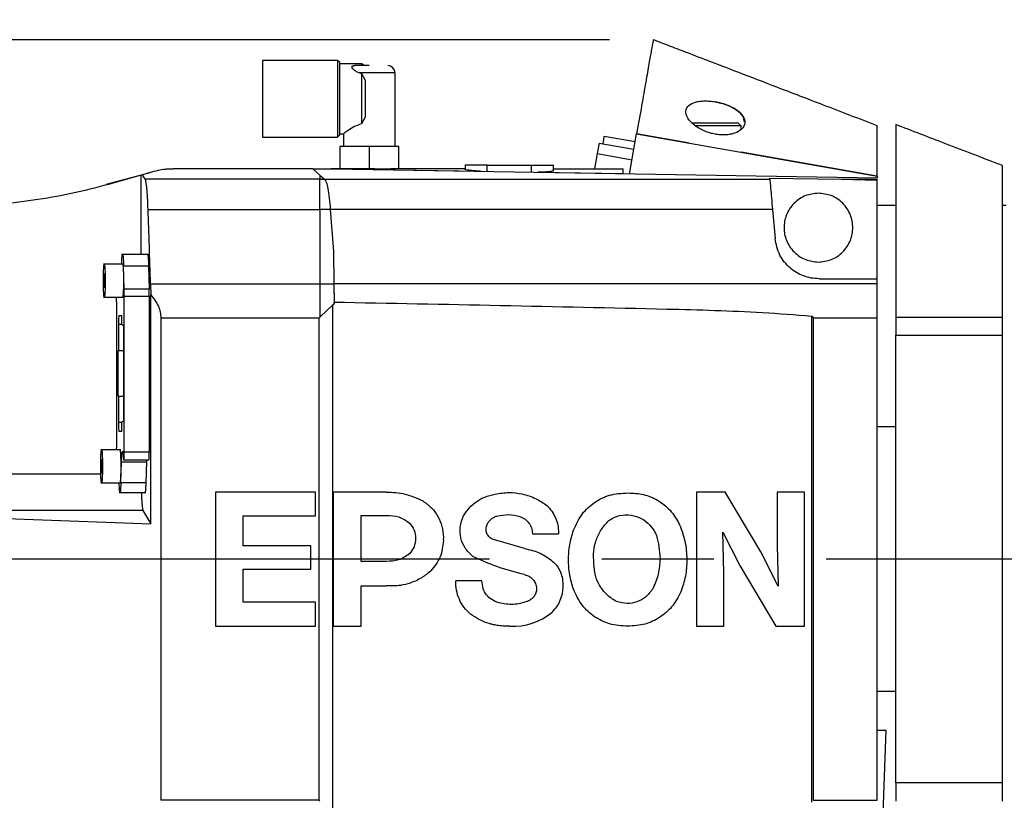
# Model space of a CAD drawing. Extents: x 0 to 841, y 0 to 594.
# Tile 42 of 142: x 229 to 251, y 376 to 394. Entities that reach past the tile are written whole.
import ezdxf

# ---------------------------------------------------------------- set-up
doc = ezdxf.new("R2010")
doc.units = 0
doc.linetypes.add('CENTERX2', pattern=[20.32, 12.7, -2.54, 2.54, -2.54])
doc.layers.get('0').update_dxf_attribs({"linetype": 'CONTINUOUS'})
doc.styles.add('SLDTEXTSTYLE0', font='TXT', dxfattribs={"width": 0.75})
doc.styles.add('SLDTEXTSTYLE2', font='TXT', dxfattribs={"width": 0.7})
doc.styles.add('SLDTEXTSTYLE3', font='TXT', dxfattribs={"width": 0.6875})
doc.dimstyles.new('SLDDIMSTYLE16', dxfattribs={"dimtxt": 3.5, "dimasz": 3.556, "dimexe": 0, "dimexo": 0.0625, "dimgap": 0.875, "dimtad": 1, "dimlfac": 2.5, "dimrnd": 1e-09, "dimzin": 12, "dimtxsty": 'SLDTEXTSTYLE0', "dimblk1": 'NONE', "dimblk2": 'NONE', "dimsah": 1, "dimcen": 0, "dimazin": 3, "dimtol": 1, "dimtp": 0.018, "dimtfac": 1, "dimtdec": 3, "dimtmove": 0, "dimatfit": 3, "dimtolj": 1})
doc.dimstyles.new('SLDDIMSTYLE17', dxfattribs={"dimtxt": 3.5, "dimasz": 3.556, "dimexe": 0, "dimexo": 0.0625, "dimgap": 0.875, "dimtad": 1, "dimlfac": 2.5, "dimrnd": 1e-09, "dimzin": 12, "dimtxsty": 'SLDTEXTSTYLE0', "dimblk1": 'NONE', "dimblk2": 'NONE', "dimsah": 1, "dimcen": 0, "dimazin": 3, "dimtol": 1, "dimtp": 0.012, "dimtfac": 1, "dimtdec": 3, "dimtmove": 0, "dimatfit": 3, "dimtolj": 1})
doc.dimstyles.new('SLDDIMSTYLE18', dxfattribs={"dimtxt": 3.5, "dimasz": 3.556, "dimexe": 0, "dimexo": 0.0625, "dimgap": 0.875, "dimtad": 1, "dimlfac": 2.5, "dimrnd": 1e-09, "dimzin": 12, "dimtxsty": 'SLDTEXTSTYLE0', "dimblk1": 'NONE', "dimblk2": 'NONE', "dimsah": 1, "dimcen": 0, "dimazin": 3, "dimtol": 1, "dimtp": 0.01, "dimtfac": 1, "dimtmove": 0, "dimatfit": 3, "dimtolj": 1})
doc.dimstyles.new('SLDDIMSTYLE2', dxfattribs={"dimtxt": 3.5, "dimasz": 3.556, "dimexe": 0, "dimexo": 0.0625, "dimgap": 0.875, "dimtad": 1, "dimlfac": 6, "dimrnd": 1e-09, "dimzin": 12, "dimtxsty": 'SLDTEXTSTYLE0', "dimsah": 1, "dimcen": 0.09, "dimazin": 3, "dimtfac": 1, "dimtofl": 0, "dimtmove": 0, "dimatfit": 3, "dimtolj": 1, "dimtzin": 12})
doc.dimstyles.new('SLDDIMSTYLE5', dxfattribs={"dimtxt": 3.5, "dimasz": 3.556, "dimexe": 0, "dimexo": 0.0625, "dimgap": 0.875, "dimtad": 1, "dimdec": 1, "dimlfac": 6, "dimrnd": 1e-09, "dimzin": 12, "dimtxsty": 'SLDTEXTSTYLE0', "dimsah": 1, "dimcen": 0.09, "dimazin": 3, "dimtfac": 1, "dimtdec": 1, "dimtmove": 0, "dimatfit": 3, "dimtolj": 1, "dimtzin": 12})
doc.dimstyles.new('SLDDIMSTYLE6', dxfattribs={"dimtxt": 3.5, "dimasz": 3.556, "dimexe": 0, "dimexo": 0.0625, "dimgap": 0.875, "dimtad": 1, "dimdec": 1, "dimlfac": 6, "dimrnd": 1e-09, "dimzin": 12, "dimtxsty": 'SLDTEXTSTYLE0', "dimsah": 1, "dimcen": 0.09, "dimazin": 3, "dimtfac": 1, "dimtofl": 0, "dimtmove": 0, "dimatfit": 3, "dimtolj": 1, "dimtzin": 12})

# ---------------------------------------------------------------- blocks, each defined once
blk = doc.blocks.new('_D_18')
at = {"color": 7, "linetype": 'CONTINUOUS'}
for p, q in [((213.304, 392.508), (213.304, 404.44)), ((321.638, 394.606), (321.638, 404.44)), ((213.304, 403.44), (321.638, 403.44))]:
    blk.add_line(p, q, dxfattribs=at)
for points in [[(213.304, 403.44), (216.86, 403.059), (216.86, 403.821)], [(321.638, 403.44), (318.082, 403.821), (318.082, 403.059)]]:
    blk.add_solid(points, dxfattribs=at)
at = {"color": 7, "linetype": 'CONTINUOUS', "insert": (257.853, 407.951, -0.709), "char_height": 3.5, "attachment_point": 1, "style": 'SLDTEXTSTYLE0'}
blk.add_mtext('650', dxfattribs=at)
blk = doc.blocks.new('_D_21')
at = {"color": 7, "linetype": 'CONTINUOUS'}
for p, q in [((242.231, 393.439), (164.971, 393.439)), ((165.971, 393.439), (165.971, 371.695)), ((247.721, 371.695), (164.971, 371.695))]:
    blk.add_line(p, q, dxfattribs=at)
for points in [[(165.971, 393.439), (165.59, 389.883), (166.352, 389.883)], [(165.971, 371.695), (166.352, 375.251), (165.59, 375.251)]]:
    blk.add_solid(points, dxfattribs=at)
at = {"color": 7, "linetype": 'CONTINUOUS', "insert": (161.459, 377.857, -0.709), "char_height": 3.5, "attachment_point": 1, "rotation": 90, "style": 'SLDTEXTSTYLE0'}
blk.add_mtext('130.5', dxfattribs=at)
blk = doc.blocks.new('_D_22')
at = {"color": 7, "linetype": 'CONTINUOUS'}
for p, q in [((171.971, 393.438), (171.971, 399.788)), ((242.238, 393.438), (170.971, 393.438)), ((171.971, 381.689), (171.971, 393.438)), ((204.531, 381.689), (170.971, 381.689)), ((171.971, 381.689), (171.971, 375.339))]:
    blk.add_line(p, q, dxfattribs=at)
for points in [[(171.971, 393.438), (172.352, 396.994), (171.59, 396.994)], [(171.971, 381.689), (171.59, 378.133), (172.352, 378.133)]]:
    blk.add_solid(points, dxfattribs=at)
at = {"color": 7, "linetype": 'CONTINUOUS', "insert": (167.459, 383.059, -0.709), "char_height": 3.5, "attachment_point": 1, "rotation": 90, "style": 'SLDTEXTSTYLE0'}
blk.add_mtext('70.5', dxfattribs=at)
blk = doc.blocks.new('_D_70')
at = {"color": 7, "linetype": 'CONTINUOUS'}
for centre, start, end in [((568.276, 493.681), 153.4349, 206.5651), ((564.64, 493.681), 333.4349, 26.5651)]:
    blk.add_arc(centre, 10.12, start, end, dxfattribs=at)
at = {"color": 7, "linetype": 'CONTINUOUS', "char_height": 3.5, "attachment_point": 1}
for s, insert, style in [('0.018', (562.054, 498.192, -108.66), 'SLDTEXTSTYLE0'), ('+', (559.225, 498.192, -108.66), 'SLDTEXTSTYLE0'), ('depth 3', (576.072, 493.72, -108.66), 'SLDTEXTSTYLE0'), ('%%c', (539.345, 493.667, -108.66), 'SLDTEXTSTYLE0'), ('12 H7', (544.623, 493.72, -108.66), 'SLDTEXTSTYLE2'), ('0', (562.054, 493.667, -108.66), 'SLDTEXTSTYLE0')]:
    blk.add_mtext(s, dxfattribs=dict(at, insert=insert, style=style))
blk = doc.blocks.new('_NONE')
blk = doc.blocks.new('_D_71')
at = {"color": 7, "linetype": 'CONTINUOUS'}
for centre, start, end in [((561.062, 536.749), 153.4349, 206.5651), ((557.426, 536.749), 333.4349, 26.5651)]:
    blk.add_arc(centre, 10.12, start, end, dxfattribs=at)
at = {"color": 7, "linetype": 'CONTINUOUS', "char_height": 3.5, "attachment_point": 1}
for s, insert, style in [('0.012', (554.839, 541.26, -108.66), 'SLDTEXTSTYLE0'), ('+', (552.01, 541.26, -108.66), 'SLDTEXTSTYLE0'), ('depth 4', (568.858, 536.788, -108.66), 'SLDTEXTSTYLE0'), ('%%c', (534.716, 536.735, -108.66), 'SLDTEXTSTYLE0'), ('4 H7', (539.995, 536.788, -108.66), 'SLDTEXTSTYLE3'), ('0', (554.839, 536.735, -108.66), 'SLDTEXTSTYLE0')]:
    blk.add_mtext(s, dxfattribs=dict(at, insert=insert, style=style))
blk = doc.blocks.new('_D_72')
at = {"color": 7, "linetype": 'CONTINUOUS'}
for centre, start, end in [((561.427, 563.816), 153.4349, 206.5651), ((555.205, 563.816), 333.4349, 26.5651)]:
    blk.add_arc(centre, 10.12, start, end, dxfattribs=at)
at = {"color": 7, "linetype": 'CONTINUOUS', "char_height": 3.5, "attachment_point": 1}
for s, insert, style in [('0.01', (555.205, 568.328, -108.66), 'SLDTEXTSTYLE0'), ('+', (552.375, 568.328, -108.66), 'SLDTEXTSTYLE0'), ('%%c', (535.081, 563.802, -108.66), 'SLDTEXTSTYLE0'), ('depth 5', (566.637, 563.855, -108.66), 'SLDTEXTSTYLE0'), ('2x', (530.254, 563.855, -108.66), 'SLDTEXTSTYLE0'), ('3 H7', (540.36, 563.855, -108.66), 'SLDTEXTSTYLE3'), ('0', (555.205, 563.802, -108.66), 'SLDTEXTSTYLE0')]:
    blk.add_mtext(s, dxfattribs=dict(at, insert=insert, style=style))

msp = doc.modelspace()

# ---------------------------------------------------------------- linework, layer by layer
at = {"color": 7, "linetype": 'CONTINUOUS'}
for p, q in [((236.0877, 392.9726), (234.3871, 392.9726)), ((236.1383, 392.9221), (236.0877, 392.9726)), ((236.0877, 392.9726), (236.0877, 392.106)), ((236.6377, 392.8976), (236.1372, 392.8976)), ((236.6802, 392.8551), (236.6377, 392.8976)), ((236.6377, 392.856), (236.6377, 392.8976)), ((236.6377, 392.6665), (236.5724, 392.6893)), ((236.6377, 391.5454), (236.6377, 392.6665)), ((236.7211, 392.5163), (236.6377, 392.6665)), ((237.3877, 391.0226), (237.3877, 392.6893)), ((236.0877, 392.106), (236.0877, 391.2393)), ((244.6343, 392.035), (244.6377, 392.0344)), ((236.6377, 391.5454), (236.7211, 391.6956)), ((244.6377, 391.4893), (244.1869, 391.4893)), ((245.2211, 391.4893), (244.6377, 391.4893)), ((245.2211, 391.4893), (245.1538, 391.5565)), ((245.2211, 391.4126), (245.2211, 391.4893)), ((234.3871, 391.2393), (236.0877, 391.2393)), ((236.0877, 391.2393), (236.1383, 391.2898)), ((236.1372, 391.3143), (236.2211, 391.3143)), ((236.2211, 391.3143), (236.2211, 391.0226)), ((242.8241, 391.1301), (242.1183, 391.2545)), ((242.6955, 390.4007), (242.856, 391.3113)), ((242.856, 391.3113), (248.3044, 390.3506)), ((244.0544, 391.1), (242.856, 391.3113)), ((236.1377, 391.0226), (236.1377, 390.5226)), ((236.8044, 391.0226), (236.1377, 391.0226)), ((236.8044, 391.0226), (236.8044, 390.518)), ((237.4711, 391.0226), (236.8044, 391.0226)), ((237.4711, 390.5222), (237.4711, 391.0226)), ((242.0066, 391.1011), (241.9649, 390.8642)), ((242.0066, 391.1011), (242.7945, 390.9621)), ((241.9649, 390.8642), (241.9046, 390.5226)), ((241.9649, 390.8642), (242.7527, 390.7252)), ((248.3044, 390.3506), (245.2211, 390.8943)), ((235.522, 390.5226), (232.3623, 390.5226)), ((235.522, 390.5226), (235.682, 390.3798)), ((248.3044, 390.3054), (235.522, 390.5226)), ((235.522, 390.5226), (235.9428, 390.5226)), ((235.9428, 390.5226), (239.3212, 390.4652)), ((236.567, 390.5226), (235.9428, 390.5226)), ((236.6794, 390.5201), (236.567, 390.5226)), ((238.9871, 390.5226), (237.487, 390.5226)), ((238.9711, 390.6065), (238.9711, 390.5121)), ((239.4711, 390.606), (240.4711, 390.606)), ((240.9711, 390.4782), (240.9711, 390.6065)), ((240.9711, 390.5226), (242.5544, 390.5226)), ((242.5544, 390.4103), (242.5544, 390.5226)), ((230.8549, 390.1718), (231.8419, 390.4393)), ((231.6724, 390.3846), (231.6377, 390.3736)), ((231.6377, 388.581), (231.6377, 390.3736)), ((231.8419, 390.4393), (231.6724, 390.3846)), ((231.733, 390.2834), (231.6724, 390.3846)), ((235.682, 390.3798), (235.682, 390.2834)), ((235.682, 390.3798), (235.7933, 390.2834)), ((236.9294, 390.5159), (236.6794, 390.5201)), ((239.3212, 390.4652), (239.3212, 390.4581)), ((240.621, 390.436), (240.621, 390.4431)), ((240.621, 390.4431), (242.5544, 390.4103)), ((242.5544, 390.4103), (242.5544, 390.4031)), ((245.8691, 390.311), (247.4951, 390.2834)), ((245.8715, 390.2834), (245.8691, 390.311)), ((248.3044, 390.3506), (248.3044, 390.3126)), ((235.682, 390.2834), (231.733, 390.2834)), ((235.682, 389.5997), (235.682, 390.2834)), ((235.682, 390.2834), (235.7933, 390.2834)), ((235.7933, 390.2834), (245.8715, 390.2834)), ((247.4951, 390.2834), (248.3044, 390.2834)), ((247.4951, 390.2834), (248.3044, 390.2621)), ((248.3044, 390.2621), (248.3044, 390.2834)), ((248.3044, 388.0324), (248.3044, 390.2621)), ((248.7213, 389.6893), (248.3044, 389.6893)), ((251.2216, 389.6893), (251.1372, 389.6893)), ((231.7961, 389.5997), (235.682, 389.5997)), ((235.9215, 389.5997), (235.682, 389.5997)), ((235.9215, 389.5997), (235.9904, 388.6524)), ((245.9313, 389.5997), (235.9215, 389.5997)), ((245.9313, 389.5997), (245.9886, 388.9452)), ((231.8072, 388.581), (231.1976, 388.581)), ((235.9904, 388.6524), (236.0014, 387.9148)), ((235.9904, 388.6524), (236.0016, 387.9148)), ((231.2389, 388.3643), (230.7847, 388.3643)), ((231.1978, 388.3666), (231.1977, 388.3643)), ((231.2561, 387.7961), (231.2411, 388.3275)), ((231.2411, 388.3275), (231.8069, 388.3275)), ((231.8069, 388.3275), (231.822, 387.7961)), ((230.8047, 388.1529), (230.7973, 388.0711)), ((230.7973, 387.9075), (230.7973, 388.0711)), ((230.8121, 388.0711), (230.7973, 388.0711)), ((230.8121, 388.0711), (230.8047, 388.1529)), ((230.8121, 387.9075), (230.8121, 388.0711)), ((230.7973, 387.9075), (230.8047, 387.8257)), ((230.7973, 387.9075), (230.8121, 387.9075)), ((230.8047, 387.8257), (230.8121, 387.9075)), ((231.8506, 387.9148), (231.856, 387.6712)), ((231.8506, 387.9148), (235.682, 387.9148)), ((235.682, 387.9148), (235.682, 387.1641)), ((235.682, 387.9148), (236.0014, 387.9148)), ((236.0014, 387.9148), (236.0056, 387.4656)), ((236.0016, 387.9148), (236.0056, 387.5046)), ((248.3044, 387.9148), (236.0016, 387.9148)), ((246.9848, 388.0324), (248.3044, 388.0324)), ((248.3044, 387.9148), (248.3044, 388.0324)), ((231.822, 387.7961), (231.2561, 387.7961)), ((231.2582, 384.106), (231.2582, 387.6376)), ((231.2582, 387.6376), (231.8241, 387.6376)), ((231.8241, 387.6376), (231.8241, 384.106)), ((231.856, 382.491), (231.856, 387.6712)), ((230.7847, 387.6143), (231.2389, 387.6143)), ((231.0794, 387.5076), (231.0805, 387.6143)), ((231.0794, 387.5076), (231.0794, 384.206)), ((235.9821, 387.4445), (235.682, 387.1641)), ((235.9821, 387.4445), (236.0056, 387.4656)), ((235.9821, 375.9341), (235.9821, 387.4445)), ((236.0056, 387.4656), (236.0056, 387.5046)), ((231.1447, 387.2035), (231.2042, 387.2035)), ((231.2042, 386.9868), (231.2042, 387.2035)), ((246.8135, 387.1891), (246.8135, 376.1895)), ((231.1338, 386.406), (231.1338, 386.9943)), ((231.2042, 386.9868), (231.2427, 386.9868)), ((231.2427, 386.9868), (231.2427, 384.7918)), ((232.0854, 387.1462), (235.664, 387.1462)), ((232.0854, 387.1462), (232.0854, 376.2324)), ((235.664, 387.1462), (235.682, 387.1641)), ((235.664, 387.1462), (235.664, 376.2324)), ((246.8504, 387.1462), (248.3044, 387.1462)), ((246.8504, 387.1462), (246.8504, 376.2324)), ((248.3044, 376.2324), (248.3044, 387.1462)), ((248.7211, 387.1664), (251.1377, 387.1664)), ((248.7211, 386.7535), (251.1377, 386.7535)), ((248.7211, 381.6893), (248.7211, 386.7535)), ((251.1377, 381.6893), (251.1377, 386.7535)), ((231.1169, 386.406), (231.1338, 386.406)), ((231.1169, 385.3726), (231.1169, 386.406)), ((231.1338, 386.406), (231.2427, 386.406)), ((231.1338, 385.3726), (231.1169, 385.3726)), ((231.1338, 384.7843), (231.1338, 385.3726)), ((231.1338, 385.3726), (231.2427, 385.3726)), ((231.2042, 384.5751), (231.2042, 384.7918)), ((231.2427, 384.7918), (231.2042, 384.7918)), ((231.2042, 384.5751), (231.1447, 384.5751)), ((248.3044, 384.6881), (248.7211, 384.6881)), ((231.1778, 384.1643), (230.7236, 384.1643)), ((231.0797, 384.1643), (231.0794, 384.206)), ((231.8241, 384.106), (231.2582, 384.106)), ((230.7437, 383.9529), (230.7362, 383.8711)), ((230.7362, 383.7075), (230.7362, 383.8711)), ((230.7511, 383.8711), (230.7362, 383.8711)), ((230.7511, 383.8711), (230.7437, 383.9529)), ((230.7511, 383.7075), (230.7511, 383.8711)), ((231.1788, 383.4127), (231.1956, 383.8937)), ((231.1956, 383.8937), (231.7615, 383.8937)), ((231.2402, 383.9393), (231.2495, 383.9393)), ((231.2495, 383.9393), (231.8154, 383.9393)), ((231.7615, 383.8937), (231.7447, 383.4127)), ((231.7635, 383.9393), (231.7615, 383.8937)), ((230.7362, 383.7075), (230.7437, 383.6257)), ((230.7362, 383.7075), (230.7511, 383.7075)), ((230.7437, 383.6257), (230.7511, 383.7075)), ((230.7236, 383.4143), (231.1778, 383.4143)), ((231.1319, 383.4143), (231.1447, 383.2667)), ((231.7447, 383.4127), (231.1788, 383.4127)), ((231.1443, 383.1976), (231.7451, 383.1976)), ((231.1537, 383.2038), (231.1447, 383.2667)), ((233.3211, 383.2056), (233.3211, 380.1726)), ((235.5877, 383.2056), (233.3211, 383.2056)), ((235.5877, 382.6651), (235.5877, 383.2056)), ((235.9877, 383.2056), (235.9877, 380.1726)), ((237.1894, 383.2056), (235.9877, 383.2056)), ((244.855, 383.2056), (244.212, 383.2056)), ((244.212, 383.2056), (244.212, 380.1726)), ((244.8534, 383.2157), (244.855, 383.2056)), ((245.6642, 381.8566), (244.8534, 383.2157)), ((246.0367, 383.2056), (246.0367, 382.008)), ((246.6544, 383.2056), (246.0367, 383.2056)), ((246.6544, 380.1726), (246.6544, 383.2056)), ((231.6775, 382.7894), (223.218, 382.7894)), ((231.6775, 382.7894), (231.856, 382.491)), ((226.8689, 382.6751), (231.856, 382.491)), ((233.9517, 381.9925), (233.9517, 382.6651)), ((233.9517, 382.6651), (235.5877, 382.6651)), ((236.6214, 382.6796), (237.1927, 382.6796)), ((236.6214, 381.6372), (236.6214, 382.6796)), ((241.0883, 382.2877), (241.0878, 382.2602)), ((244.8063, 382.2994), (245.1977, 381.5306)), ((244.8297, 381.3703), (244.8063, 382.2994)), ((238.4806, 382.182), (238.4799, 382.1442)), ((238.4799, 382.1442), (238.4804, 382.1114)), ((240.3179, 381.9275), (239.6137, 382.1329)), ((240.4956, 382.2652), (240.4955, 382.2602)), ((240.4955, 382.2602), (241.0878, 382.2602)), ((235.4775, 381.9925), (233.9517, 381.9925)), ((235.4775, 381.4652), (235.4775, 381.9925)), ((243.3492, 382.0342), (243.3851, 381.705)), ((246.0601, 381.0789), (245.6642, 381.8566)), ((246.0367, 382.008), (246.0601, 381.0789)), ((237.1927, 381.6372), (236.6214, 381.6372)), ((251.1377, 381.6893), (248.7211, 381.6893)), ((248.7211, 376.6251), (248.7211, 381.6893)), ((251.1377, 376.6251), (251.1377, 381.6893)), ((233.9517, 381.4652), (235.4775, 381.4652)), ((233.9517, 380.7132), (233.9517, 381.4652)), ((245.1977, 381.5306), (246.007, 380.1726)), ((239.3548, 381.1963), (238.7625, 381.1963)), ((244.8297, 380.1726), (244.8297, 381.3703)), ((236.6181, 381.0826), (237.1894, 381.0826)), ((236.6181, 380.1726), (236.6181, 381.0826)), ((241.185, 381.122), (241.1846, 381.0991)), ((241.1846, 381.0991), (241.1849, 381.0774)), ((235.5877, 380.7132), (233.9517, 380.7132)), ((235.5877, 380.1726), (235.5877, 380.7132)), ((233.3211, 380.1726), (235.5877, 380.1726)), ((235.9877, 380.1726), (236.6181, 380.1726)), ((244.212, 380.1726), (244.8297, 380.1726)), ((246.007, 380.1726), (246.6544, 380.1726)), ((248.7211, 378.6905), (248.3044, 378.6905)), ((248.3044, 377.8163), (248.5025, 377.8163)), ((248.3658, 373.9021), (248.5025, 377.8163)), ((251.1377, 376.6251), (248.7211, 376.6251)), ((235.664, 376.2324), (232.0854, 376.2324)), ((235.682, 376.2145), (235.664, 376.2324)), ((246.8504, 376.2324), (248.3044, 376.2324))]:
    msp.add_line(p, q, dxfattribs=at)
at = {"color": 8, "linetype": 'CONTINUOUS'}
for p, q in [((237.3877, 392.6893), (236.5724, 392.6893)), ((239.4711, 390.4555), (239.4711, 390.606)), ((240.4711, 390.606), (240.4711, 390.4385)), ((231.2042, 386.9943), (231.1338, 386.9943)), ((231.1338, 384.7843), (231.2042, 384.7843)), ((220.1398, 383.6196), (230.7264, 383.6196))]:
    msp.add_line(p, q, dxfattribs=at)
at = {"color": 7, "linetype": 'CENTERX2'}
msp.add_line((341.1244, 381.6893), (198.9381, 381.6893), dxfattribs=at)
at = {"color": 7, "linetype": 'CONTINUOUS'}
for centre, radius, start, end in [((237.2211, 392.6893), 0.1667, 0, 90), ((240.0651, 381.5301), 1.3597, 266.73783, 309.66062)]:
    msp.add_arc(centre, radius, start, end, dxfattribs=at)
for points, knots in [([(243.2313, 393.4395), (243.2292, 393.4278), (243.2251, 393.4043), (243.1917, 393.2149), (243.1389, 392.9153), (243.0647, 392.495), (242.9722, 391.9701), (242.8948, 391.5309), (242.856, 391.3113)], [0, 0, 0, 0, 0.1666668, 0.3333333, 0.5, 0.6666666, 0.8333339, 1, 1, 1, 1]), ([(248.3044, 391.4935), (247.8948, 391.6507), (247.1204, 391.948), (246.0719, 392.3505), (245.1924, 392.6881), (244.4822, 392.9607), (243.9288, 393.1731), (243.5359, 393.3239), (243.2852, 393.4202), (243.2534, 393.4324), (243.238, 393.4383)], [0, 0, 0, 0, 0.1878043, 0.3550098, 0.4995432, 0.6265192, 0.7361764, 0.8327524, 0.918993, 1, 1, 1, 1]), ([(234.3877, 392.9726), (234.3877, 392.9596), (234.3877, 392.9336), (234.3877, 392.7331), (234.3877, 392.4467), (234.3877, 392.2195), (234.3877, 392.106)], [0, 0, 0, 0, 0.2499971, 0.4999972, 0.7500007, 1, 1, 1, 1]), ([(236.1377, 392.106), (236.1377, 392.213), (236.1377, 392.427), (236.1377, 392.6969), (236.1377, 392.8858), (236.1377, 392.9104), (236.1377, 392.9226)], [0, 0, 0, 0, 0.25000007, 0.49999627, 0.75000098, 1, 1, 1, 1]), ([(236.5724, 392.6893), (236.5464, 392.7012), (236.4968, 392.7238), (236.4453, 392.7648), (236.417, 392.8001), (236.4099, 392.8254), (236.4153, 392.8397), (236.424, 392.8468), (236.4319, 392.8505), (236.441, 392.8531), (236.4543, 392.8555), (236.4658, 392.8558), (236.4737, 392.856)], [0, 0, 0, 0, 0.2228793, 0.4239543, 0.6005361, 0.7414489, 0.8251877, 0.8608205, 0.893903, 0.9194214, 0.944853, 1, 1, 1, 1]), ([(236.8044, 392.856), (236.7725, 392.856), (236.7088, 392.856), (236.6182, 392.856), (236.5365, 392.856), (236.4944, 392.856), (236.4737, 392.856)], [0, 0, 0, 0, 0.25006215, 0.50003154, 0.75333624, 1, 1, 1, 1]), ([(236.7211, 392.106), (236.7211, 392.1795), (236.7211, 392.3264), (236.7211, 392.453), (236.7211, 392.5163)], [0, 0, 0, 0, 0.500009, 1, 1, 1, 1]), ([(234.3877, 392.106), (234.3877, 391.9924), (234.3877, 391.7653), (234.3877, 391.4788), (234.3877, 391.2784), (234.3877, 391.2523), (234.3877, 391.2393)], [0, 0, 0, 0, 0.2500023, 0.4999967, 0.7499998, 1, 1, 1, 1]), ([(236.1377, 391.2893), (236.1377, 391.3016), (236.1377, 391.3261), (236.1377, 391.515), (236.1377, 391.7849), (236.1377, 391.9989), (236.1377, 392.106)], [0, 0, 0, 0, 0.2500012, 0.4999994, 0.7499978, 1, 1, 1, 1]), ([(236.7211, 391.6956), (236.7211, 391.7589), (236.7211, 391.8855), (236.7211, 392.0325), (236.7211, 392.106)], [0, 0, 0, 0, 0.5000135, 1, 1, 1, 1]), ([(244.6377, 391.302), (244.5966, 391.3107), (244.513, 391.3283), (244.3458, 391.3892), (244.1523, 391.5016), (243.9996, 391.6669), (243.9525, 391.8299), (244.0168, 391.9582), (244.1489, 392.0247), (244.2826, 392.0506), (244.393, 392.0574), (244.512, 392.0534), (244.5934, 392.0412), (244.6343, 392.035)], [0, 0, 0, 0, 0.0559252, 0.1135086, 0.2439896, 0.3898554, 0.5345384, 0.6652763, 0.7812617, 0.8360737, 0.8904745, 0.9449764, 1, 1, 1, 1]), ([(245.2973, 391.5778), (245.2915, 391.6233), (245.2792, 391.7199), (245.1265, 391.8576), (244.9033, 391.9732), (244.7233, 392.0147), (244.6377, 392.0344)], [0, 0, 0, 0, 0.2442889, 0.5184497, 0.7709269, 1, 1, 1, 1]), ([(244.6377, 392.0344), (244.6805, 392.0258), (244.7668, 392.0083), (244.9361, 391.9537), (245.129, 391.858), (245.2797, 391.7129), (245.3229, 391.5571), (245.2533, 391.4182), (245.1157, 391.3349), (244.9788, 391.2981), (244.87, 391.2853), (244.7546, 391.2851), (244.6768, 391.2964), (244.6377, 391.302)], [0, 0, 0, 0, 0.0581718, 0.1174604, 0.2458323, 0.3851757, 0.528951, 0.6655752, 0.7867841, 0.8414763, 0.8950904, 0.9473671, 1, 1, 1, 1]), ([(236.6377, 391.5454), (236.5786, 391.5224), (236.4552, 391.4745), (236.3243, 391.3877), (236.2367, 391.3261), (236.2261, 391.3181), (236.2211, 391.3143)], [0, 0, 0, 0, 0.2574965, 0.5370127, 0.7816225, 1, 1, 1, 1]), ([(244.6377, 391.556), (244.57, 391.556), (244.4346, 391.556), (244.2638, 391.556), (244.1444, 391.556), (244.1288, 391.556), (244.1211, 391.556)], [0, 0, 0, 0, 0.2500083, 0.5000057, 0.7500022, 1, 1, 1, 1]), ([(245.1544, 391.556), (245.1466, 391.556), (245.1311, 391.556), (245.0116, 391.556), (244.8408, 391.556), (244.7054, 391.556), (244.6377, 391.556)], [0, 0, 0, 0, 0.2500009, 0.5000003, 0.7500008, 1, 1, 1, 1]), ([(248.3044, 390.3506), (248.3044, 390.5671), (248.3044, 390.996), (248.3044, 391.3287), (248.3044, 391.4935)], [0, 0, 0, 0, 0.5046823, 1, 1, 1, 1]), ([(251.1377, 390.5937), (250.7046, 390.76), (249.8767, 391.0778), (249.0942, 391.3781), (248.7211, 391.5214)], [0, 0, 0, 0, 0.5232329, 1, 1, 1, 1]), ([(248.7211, 391.5214), (248.7211, 391.2504), (248.7211, 390.7086), (248.7211, 389.6702), (248.7211, 388.4995), (248.7211, 387.6107), (248.7211, 387.1664)], [0, 0, 0, 0, 0.2499988, 0.4999993, 0.7499991, 1, 1, 1, 1]), ([(242.1183, 391.2545), (242.1181, 391.2534), (242.1177, 391.2511), (242.1145, 391.2331), (242.1096, 391.2053), (242.103, 391.1677), (242.0959, 391.1276), (242.0908, 391.0986), (242.0887, 391.0866)], [0, 0, 0, 0, 0.1751619, 0.3503172, 0.5254889, 0.7006595, 0.8757991, 1, 1, 1, 1]), ([(231.8419, 390.4393), (231.8972, 390.4561), (231.9832, 390.4821), (232.1383, 390.51), (232.2582, 390.5198), (232.3189, 390.5223), (232.3482, 390.5225), (232.3623, 390.5226)], [0, 0, 0, 0, 0.5317514, 0.8253237, 0.9226361, 0.962776, 1, 1, 1, 1]), ([(237.487, 390.5226), (237.4019, 390.5194), (237.2316, 390.5129), (237.0301, 390.5149), (236.9294, 390.5159)], [0, 0, 0, 0, 0.5000141, 1, 1, 1, 1]), ([(239.4711, 390.606), (239.4055, 390.606), (239.2745, 390.606), (239.1092, 390.606), (238.9936, 390.606), (238.9786, 390.606), (238.9711, 390.606)], [0, 0, 0, 0, 0.2499989, 0.5000016, 0.7499977, 1, 1, 1, 1]), ([(240.4711, 390.606), (240.5366, 390.606), (240.6676, 390.606), (240.8329, 390.606), (240.9485, 390.606), (240.9635, 390.606), (240.9711, 390.606)], [0, 0, 0, 0, 0.2499977, 0.4999993, 0.7500014, 1, 1, 1, 1]), ([(251.1377, 387.1664), (251.1377, 387.4925), (251.1377, 388.1448), (251.1377, 389.0406), (251.1377, 389.8717), (251.1377, 390.353), (251.1377, 390.5937)], [0, 0, 0, 0, 0.25, 0.5000012, 0.75, 1, 1, 1, 1]), ([(231.6377, 390.3736), (231.0773, 390.2135), (229.9565, 389.8931), (228.7995, 389.7519), (228.221, 389.6813)], [0, 0, 0, 0, 0.5, 1, 1, 1, 1]), ([(239.3212, 390.4652), (239.2671, 390.4681), (239.1823, 390.4727), (239.0902, 390.4818), (239.0174, 390.492), (238.9749, 390.5026), (238.9734, 390.5099), (238.9729, 390.5121)], [0, 0, 0, 0, 0.2762751, 0.4326308, 0.6004632, 0.8780393, 1, 1, 1, 1]), ([(240.9687, 390.4782), (240.9694, 390.4774), (240.9738, 390.4728), (240.9518, 390.4656), (240.894, 390.4553), (240.7868, 390.4464), (240.6751, 390.4442), (240.621, 390.4431)], [0, 0, 0, 0, 0.04092087, 0.24880368, 0.42719757, 0.72260346, 1, 1, 1, 1]), ([(231.7961, 389.5997), (231.7921, 389.694), (231.7841, 389.8784), (231.7687, 390.082), (231.7517, 390.2295), (231.7393, 390.2651), (231.733, 390.2834)], [0, 0, 0, 0, 0.2557647, 0.4999814, 0.7442115, 1, 1, 1, 1]), ([(235.7933, 390.2834), (235.8066, 390.2638), (235.8313, 390.2274), (235.8661, 390.0759), (235.897, 389.8744), (235.9135, 389.6898), (235.9215, 389.5997)], [0, 0, 0, 0, 0.2695238, 0.5007603, 0.7563872, 1, 1, 1, 1]), ([(245.8715, 390.2834), (245.8731, 390.2649), (245.8763, 390.2293), (245.8893, 390.0802), (245.9071, 389.8766), (245.9234, 389.6909), (245.9313, 389.5997)], [0, 0, 0, 0, 0.2608237, 0.5003293, 0.7546072, 1, 1, 1, 1]), ([(246.9711, 389.9678), (246.8731, 389.9574), (246.7225, 389.9414), (246.5412, 389.8443), (246.4167, 389.7438), (246.3155, 389.6191), (246.2215, 389.4379), (246.1738, 389.1893), (246.2215, 388.9407), (246.3155, 388.7595), (246.4167, 388.6348), (246.5412, 388.5343), (246.7225, 388.4372), (246.8731, 388.4212), (246.9711, 388.4108)], [0, 0, 0, 0, 0.119731, 0.1841831, 0.2500059, 0.3158235, 0.3802756, 0.4999986, 0.6197296, 0.6841816, 0.7499993, 0.8158169, 0.880269, 1, 1, 1, 1]), ([(246.9711, 388.4108), (247.069, 388.4212), (247.2196, 388.4372), (247.4009, 388.5343), (247.5255, 388.6348), (247.6266, 388.7595), (247.7206, 388.9407), (247.7683, 389.1893), (247.7206, 389.4379), (247.6266, 389.6191), (247.5254, 389.7438), (247.4009, 389.8443), (247.2196, 389.9414), (247.069, 389.9574), (246.9711, 389.9678)], [0, 0, 0, 0, 0.1197278, 0.1841803, 0.2499984, 0.315819, 0.3802696, 0.5000014, 0.6197252, 0.6841758, 0.7499965, 0.8158197, 0.8802722, 1, 1, 1, 1]), ([(231.8506, 387.9148), (231.8423, 388.2051), (231.8258, 388.7859), (231.806, 389.3284), (231.7961, 389.5997)], [0, 0, 0, 0, 0.4999761, 1, 1, 1, 1]), ([(235.682, 389.5997), (235.682, 389.3284), (235.682, 388.7858), (235.682, 388.2051), (235.682, 387.9148)], [0, 0, 0, 0, 0.5000004, 1, 1, 1, 1]), ([(246.9848, 388.0324), (246.9246, 388.0355), (246.8059, 388.0417), (246.6316, 388.0914), (246.4697, 388.169), (246.3228, 388.2755), (246.1962, 388.4088), (246.0497, 388.6294), (246.0136, 388.816), (245.9886, 388.9452)], [0, 0, 0, 0, 0.1170681, 0.2310307, 0.345237, 0.4609748, 0.5822383, 0.7106515, 1, 1, 1, 1]), ([(231.1978, 388.3666), (231.1991, 388.3991), (231.2018, 388.4643), (231.2073, 388.5353), (231.2115, 388.5587), (231.2135, 388.5704)], [0, 0, 0, 0, 0.3333337, 0.66668, 1, 1, 1, 1]), ([(231.2188, 388.5786), (231.2192, 388.5793), (231.2218, 388.5842), (231.2265, 388.5621), (231.2324, 388.5116), (231.2375, 388.4322), (231.2399, 388.3624), (231.2411, 388.3275)], [0, 0, 0, 0, 0.0438421, 0.2828842, 0.5219339, 0.7609707, 1, 1, 1, 1]), ([(231.7847, 388.5786), (231.7851, 388.5793), (231.7877, 388.5842), (231.7924, 388.5621), (231.7983, 388.5116), (231.8034, 388.4322), (231.8058, 388.3624), (231.8069, 388.3275)], [0, 0, 0, 0, 0.0438431, 0.2828842, 0.5219347, 0.7609708, 1, 1, 1, 1]), ([(230.7851, 387.9893), (230.7854, 388.0384), (230.786, 388.1365), (230.7905, 388.2614), (230.797, 388.3448), (230.8047, 388.3741), (230.8124, 388.3448), (230.8189, 388.2614), (230.8235, 388.1365), (230.824, 388.0384), (230.8243, 387.9893)], [0, 0, 0, 0, 0.125003, 0.2500001, 0.3749979, 0.5000001, 0.6250022, 0.7499992, 0.8749971, 1, 1, 1, 1]), ([(231.2188, 388.3643), (231.2214, 388.3587), (231.2265, 388.3474), (231.233, 388.2607), (231.2376, 388.1367), (231.2381, 388.0384), (231.2384, 387.9893)], [0, 0, 0, 0, 0.2500045, 0.4999985, 0.7499939, 1, 1, 1, 1]), ([(230.8243, 387.9893), (230.824, 387.9402), (230.8235, 387.8421), (230.8189, 387.7172), (230.8124, 387.6338), (230.8047, 387.6045), (230.797, 387.6338), (230.7905, 387.7172), (230.786, 387.8421), (230.7854, 387.9402), (230.7851, 387.9893)], [0, 0, 0, 0, 0.1250005, 0.2499961, 0.3750001, 0.4999999, 0.6249997, 0.7500046, 0.8749993, 1, 1, 1, 1]), ([(231.2384, 387.9893), (231.2381, 387.9402), (231.2376, 387.8419), (231.233, 387.7179), (231.2265, 387.6312), (231.2214, 387.6199), (231.2188, 387.6143)], [0, 0, 0, 0, 0.2500014, 0.4999921, 0.7500003, 1, 1, 1, 1]), ([(248.3044, 387.1462), (248.3044, 387.2787), (248.3045, 387.5466), (248.3044, 387.7912), (248.3044, 387.9148)], [0, 0, 0, 0, 0.4946043, 1, 1, 1, 1]), ([(231.2582, 387.6376), (231.2581, 387.6653), (231.2579, 387.7206), (231.2567, 387.771), (231.2561, 387.7961)], [0, 0, 0, 0, 0.5000385, 1, 1, 1, 1]), ([(231.8241, 387.6376), (231.824, 387.6653), (231.8238, 387.7206), (231.8226, 387.771), (231.822, 387.7961)], [0, 0, 0, 0, 0.5000392, 1, 1, 1, 1]), ([(231.856, 387.6712), (231.9203, 387.5889), (232.0129, 387.4704), (232.0765, 387.2819), (232.0825, 387.1907), (232.0854, 387.1462)], [0, 0, 0, 0, 0.5380264, 0.7745758, 1, 1, 1, 1]), ([(236.0056, 387.5046), (238.5161, 387.4562), (241.7502, 387.394), (245.3547, 387.3022), (246.445, 387.2177), (246.8135, 387.1891)], [0, 0, 0, 0, 0.6966813, 0.8974787, 1, 1, 1, 1]), ([(231.1338, 386.9943), (231.134, 387.0217), (231.1343, 387.0765), (231.1368, 387.1457), (231.1405, 387.194), (231.1433, 387.2003), (231.1447, 387.2035)], [0, 0, 0, 0, 0.2499603, 0.4999961, 0.7499993, 1, 1, 1, 1]), ([(246.8135, 387.1891), (246.8184, 387.1879), (246.8283, 387.1854), (246.8401, 387.1749), (246.8488, 387.1617), (246.8499, 387.1513), (246.8504, 387.1462)], [0, 0, 0, 0, 0.2453837, 0.499478, 0.7532275, 1, 1, 1, 1]), ([(248.7211, 387.1664), (248.7211, 387.101), (248.7211, 386.9702), (248.7211, 386.8257), (248.7211, 386.7535)], [0, 0, 0, 0, 0.50000923, 1, 1, 1, 1]), ([(251.1377, 386.7535), (251.1377, 386.8257), (251.1377, 386.9702), (251.1377, 387.101), (251.1377, 387.1664)], [0, 0, 0, 0, 0.49999077, 1, 1, 1, 1]), ([(231.1447, 384.5751), (231.1433, 384.5783), (231.1405, 384.5846), (231.1368, 384.6329), (231.1343, 384.7021), (231.134, 384.7569), (231.1338, 384.7843)], [0, 0, 0, 0, 0.2500074, 0.5000053, 0.7499852, 1, 1, 1, 1]), ([(230.724, 383.7893), (230.7243, 383.8384), (230.7249, 383.9365), (230.7295, 384.0614), (230.7359, 384.1448), (230.7437, 384.1741), (230.7514, 384.1448), (230.7579, 384.0614), (230.7624, 383.9365), (230.763, 383.8384), (230.7633, 383.7893)], [0, 0, 0, 0, 0.125003, 0.2500004, 0.3749978, 0.5, 0.6250027, 0.7499996, 0.874997, 1, 1, 1, 1]), ([(231.1578, 384.1643), (231.1603, 384.1587), (231.1655, 384.1474), (231.172, 384.0607), (231.1765, 383.9367), (231.1771, 383.8384), (231.1774, 383.7893)], [0, 0, 0, 0, 0.2500044, 0.4999993, 0.7499941, 1, 1, 1, 1]), ([(231.1956, 383.8937), (231.1969, 383.9265), (231.1996, 383.9921), (231.2049, 384.065), (231.2109, 384.114), (231.2173, 384.135), (231.2238, 384.1272), (231.2301, 384.0907), (231.2357, 384.0291), (231.2387, 383.9692), (231.2402, 383.9393)], [0, 0, 0, 0, 0.1250071, 0.250005, 0.3750048, 0.5000041, 0.6250045, 0.75, 0.8750001, 1, 1, 1, 1]), ([(231.2495, 383.9393), (231.2506, 383.9418), (231.2529, 383.9468), (231.2558, 383.9854), (231.2578, 384.0404), (231.2581, 384.0841), (231.2582, 384.106)], [0, 0, 0, 0, 0.2499963, 0.5000291, 0.7500078, 1, 1, 1, 1]), ([(231.8154, 383.9393), (231.8165, 383.9418), (231.8188, 383.9468), (231.8217, 383.9854), (231.8237, 384.0404), (231.8239, 384.0841), (231.8241, 384.106)], [0, 0, 0, 0, 0.2499965, 0.5000295, 0.7500072, 1, 1, 1, 1]), ([(230.7633, 383.7893), (230.763, 383.7402), (230.7624, 383.6421), (230.7579, 383.5172), (230.7514, 383.4338), (230.7437, 383.4045), (230.7359, 383.4338), (230.7295, 383.5172), (230.7249, 383.6421), (230.7243, 383.7402), (230.724, 383.7893)], [0, 0, 0, 0, 0.1250006, 0.2499957, 0.3749997, 0.5, 0.6249999, 0.7500043, 0.8749994, 1, 1, 1, 1]), ([(231.1774, 383.7893), (231.1771, 383.7402), (231.1765, 383.6419), (231.172, 383.5179), (231.1655, 383.4312), (231.1603, 383.4199), (231.1578, 383.4143)], [0, 0, 0, 0, 0.2500012, 0.4999913, 0.7500003, 1, 1, 1, 1]), ([(231.1788, 383.4127), (231.1767, 383.366), (231.1725, 383.2727), (231.1647, 383.2025), (231.1596, 383.2052), (231.1577, 383.2061)], [0, 0, 0, 0, 0.3877225, 0.7754328, 1, 1, 1, 1]), ([(231.7447, 383.4127), (231.7426, 383.366), (231.7384, 383.2727), (231.7306, 383.2025), (231.7255, 383.2052), (231.7236, 383.2061)], [0, 0, 0, 0, 0.3877221, 0.7754337, 1, 1, 1, 1]), ([(231.6446, 383.1976), (231.646, 383.1488), (231.65, 383.0098), (231.6617, 382.8513), (231.6723, 382.81), (231.6775, 382.7894)], [0, 0, 0, 0, 0.2127511, 0.6063733, 1, 1, 1, 1]), ([(237.1894, 383.2056), (237.3334, 383.1998), (237.6213, 383.1882), (237.8837, 383.067), (238.0149, 383.0064)], [0, 0, 0, 0, 0.5000351, 1, 1, 1, 1]), ([(239.6532, 383.1613), (239.7572, 383.1776), (239.9606, 383.2096), (240.2766, 383.1704), (240.57, 383.0736), (240.7412, 382.9578), (240.8199, 382.9045)], [0, 0, 0, 0, 0.25588863, 0.50012154, 0.77003695, 1, 1, 1, 1]), ([(241.4269, 382.342), (241.4856, 382.471), (241.5971, 382.7167), (241.8941, 382.9835), (242.2488, 383.1629), (242.5146, 383.1787), (242.6544, 383.1871)], [0, 0, 0, 0, 0.26235602, 0.49926295, 0.73672941, 1, 1, 1, 1]), ([(242.6544, 383.1871), (242.776, 383.1818), (243.0097, 383.1716), (243.3406, 383.0297), (243.6202, 382.8156), (243.7452, 382.615), (243.8047, 382.5195)], [0, 0, 0, 0, 0.2602896, 0.5004986, 0.7621637, 1, 1, 1, 1]), ([(238.0149, 383.0064), (238.0849, 382.9566), (238.219, 382.8611), (238.3654, 382.6574), (238.4624, 382.4297), (238.4746, 382.2639), (238.4806, 382.182)], [0, 0, 0, 0, 0.261164, 0.5003824, 0.7533108, 1, 1, 1, 1]), ([(238.9382, 382.6668), (238.9781, 382.7276), (239.061, 382.8539), (239.2288, 382.9963), (239.4276, 383.1092), (239.5734, 383.1428), (239.6532, 383.1613)], [0, 0, 0, 0, 0.2407824, 0.4997188, 0.726311, 1, 1, 1, 1]), ([(240.8199, 382.9045), (240.8606, 382.8618), (240.9399, 382.7785), (241.0233, 382.6252), (241.0781, 382.4609), (241.0849, 382.3452), (241.0883, 382.2877)], [0, 0, 0, 0, 0.2565626, 0.5001802, 0.7520596, 1, 1, 1, 1]), ([(237.1927, 382.6796), (237.2884, 382.6763), (237.4798, 382.6697), (237.6378, 382.5594), (237.7167, 382.5042)], [0, 0, 0, 0, 0.5001389, 1, 1, 1, 1]), ([(237.7167, 382.5042), (237.7557, 382.4533), (237.8336, 382.3513), (237.8463, 382.2228), (237.8526, 382.1586)], [0, 0, 0, 0, 0.500165, 1, 1, 1, 1]), ([(239.1499, 381.7484), (239.0851, 381.8091), (238.9607, 381.9259), (238.8652, 382.168), (238.8457, 382.4259), (238.9072, 382.5861), (238.9382, 382.6668)], [0, 0, 0, 0, 0.26024862, 0.50043797, 0.7482871, 1, 1, 1, 1]), ([(239.4635, 382.4524), (239.4749, 382.4771), (239.4979, 382.5267), (239.5528, 382.5876), (239.6183, 382.6367), (239.6691, 382.655), (239.6945, 382.6641)], [0, 0, 0, 0, 0.2493172, 0.4996872, 0.7490968, 1, 1, 1, 1]), ([(239.6945, 382.6641), (239.7816, 382.681), (239.9559, 382.7147), (240.1281, 382.6717), (240.2142, 382.6502)], [0, 0, 0, 0, 0.5000087, 1, 1, 1, 1]), ([(240.2142, 382.6502), (240.2553, 382.6327), (240.3334, 382.5994), (240.4214, 382.5077), (240.483, 382.3958), (240.4912, 382.3102), (240.4956, 382.2652)], [0, 0, 0, 0, 0.2632044, 0.5007375, 0.7377221, 1, 1, 1, 1]), ([(241.8903, 381.5917), (241.8836, 381.6837), (241.8707, 381.8624), (241.9329, 382.1228), (242.0455, 382.365), (242.1654, 382.4963), (242.2271, 382.5639)], [0, 0, 0, 0, 0.257206, 0.4997721, 0.7425227, 1, 1, 1, 1]), ([(242.2271, 382.5639), (242.3058, 382.609), (242.4633, 382.6992), (242.6437, 382.6909), (242.734, 382.6868)], [0, 0, 0, 0, 0.4998949, 1, 1, 1, 1]), ([(242.734, 382.6868), (242.8157, 382.6649), (242.9707, 382.6234), (243.1577, 382.473), (243.2987, 382.2775), (243.3318, 382.1181), (243.3492, 382.0342)], [0, 0, 0, 0, 0.2639982, 0.500832, 0.7370499, 1, 1, 1, 1]), ([(243.8047, 382.5195), (243.8601, 382.3826), (243.9699, 382.1114), (243.9862, 381.8186), (243.9943, 381.6735)], [0, 0, 0, 0, 0.5045395, 1, 1, 1, 1]), ([(239.6137, 382.1329), (239.5971, 382.1394), (239.5639, 382.1525), (239.5115, 382.1929), (239.4643, 382.2569), (239.4446, 382.3343), (239.4467, 382.401), (239.4579, 382.4353), (239.4635, 382.4524)], [0, 0, 0, 0, 0.1366764, 0.27329317, 0.50109577, 0.72807263, 0.86393546, 1, 1, 1, 1]), ([(241.4269, 381.0058), (241.3946, 381.1153), (241.3302, 381.3331), (241.3055, 381.6739), (241.3302, 382.0147), (241.3946, 382.2325), (241.4269, 382.342)], [0, 0, 0, 0, 0.2513168, 0.5000073, 0.7486832, 1, 1, 1, 1]), ([(237.8526, 382.1586), (237.846, 382.0931), (237.8328, 381.9621), (237.7521, 381.8592), (237.7118, 381.8078)], [0, 0, 0, 0, 0.4998477, 1, 1, 1, 1]), ([(238.4804, 382.1114), (238.4671, 381.9821), (238.4403, 381.7236), (238.2781, 381.5228), (238.197, 381.4224)], [0, 0, 0, 0, 0.4998107, 1, 1, 1, 1]), ([(240.3179, 381.9275), (240.4253, 381.9037), (240.6402, 381.856), (240.8248, 381.7342), (240.9171, 381.6733)], [0, 0, 0, 0, 0.5000301, 1, 1, 1, 1]), ([(237.7118, 381.8078), (237.6334, 381.7536), (237.4767, 381.6454), (237.2873, 381.6399), (237.1927, 381.6372)], [0, 0, 0, 0, 0.499855, 1, 1, 1, 1]), ([(240.3202, 381.3383), (240.1072, 381.392), (239.7051, 381.4934), (239.3275, 381.6668), (239.1499, 381.7484)], [0, 0, 0, 0, 0.5294654, 1, 1, 1, 1]), ([(240.9171, 381.6733), (240.9576, 381.6369), (241.0359, 381.5664), (241.1196, 381.4296), (241.1747, 381.2808), (241.1815, 381.1746), (241.185, 381.122)], [0, 0, 0, 0, 0.2582102, 0.5002391, 0.7525355, 1, 1, 1, 1]), ([(243.3851, 381.705), (243.3779, 381.5852), (243.3636, 381.3457), (243.2687, 381.1262), (243.2212, 381.0164)], [0, 0, 0, 0, 0.4999717, 1, 1, 1, 1]), ([(243.9943, 381.6735), (243.9885, 381.5501), (243.9767, 381.3017), (243.897, 381.0666), (243.8569, 380.9483)], [0, 0, 0, 0, 0.4967166, 1, 1, 1, 1]), ([(238.197, 381.4224), (238.1299, 381.3683), (237.9872, 381.2531), (237.7504, 381.1479), (237.4797, 381.0778), (237.2972, 381.0808), (237.1894, 381.0826)], [0, 0, 0, 0, 0.2349532, 0.4998956, 0.7045949, 1, 1, 1, 1]), ([(242.3979, 380.7284), (242.3214, 380.7776), (242.174, 380.8724), (242.0152, 381.0819), (241.9078, 381.323), (241.8962, 381.4999), (241.8903, 381.5917)], [0, 0, 0, 0, 0.2599689, 0.500477, 0.74061, 1, 1, 1, 1]), ([(239.0962, 380.4435), (239.0435, 380.4941), (238.9411, 380.5922), (238.835, 380.7797), (238.7682, 380.9824), (238.7644, 381.1254), (238.7625, 381.1963)], [0, 0, 0, 0, 0.2578032, 0.5002437, 0.7521544, 1, 1, 1, 1]), ([(239.7384, 380.7012), (239.6819, 380.7208), (239.5752, 380.7577), (239.4539, 380.8749), (239.3693, 381.0218), (239.3598, 381.1359), (239.3548, 381.1963)], [0, 0, 0, 0, 0.2654325, 0.5009182, 0.735696, 1, 1, 1, 1]), ([(240.3202, 381.3383), (240.3576, 381.3264), (240.4286, 381.3038), (240.5123, 381.2303), (240.5738, 381.1367), (240.5861, 381.0621), (240.5925, 381.0229)], [0, 0, 0, 0, 0.2639112, 0.5008222, 0.7370966, 1, 1, 1, 1]), ([(240.5925, 381.0229), (240.5887, 380.9896), (240.5813, 380.9259), (240.5355, 380.8423), (240.4707, 380.773), (240.4134, 380.7462), (240.3833, 380.7322)], [0, 0, 0, 0, 0.2611213, 0.4993383, 0.7380766, 1, 1, 1, 1]), ([(241.1849, 381.0774), (241.1817, 381.0223), (241.1753, 380.9115), (241.124, 380.7537), (241.0458, 380.606), (240.9711, 380.5249), (240.9329, 380.4834)], [0, 0, 0, 0, 0.2480134, 0.4998156, 0.7437488, 1, 1, 1, 1]), ([(242.6544, 380.1726), (242.5154, 380.1804), (242.2509, 380.1951), (241.8969, 380.3714), (241.5996, 380.6347), (241.4864, 380.878), (241.4269, 381.0058)], [0, 0, 0, 0, 0.2631336, 0.500727, 0.7377675, 1, 1, 1, 1]), ([(243.2212, 381.0164), (243.1702, 380.9487), (243.0738, 380.821), (242.8639, 380.7127), (242.6329, 380.6678), (242.4793, 380.7074), (242.3979, 380.7284)], [0, 0, 0, 0, 0.2645961, 0.4993978, 0.7346343, 1, 1, 1, 1]), ([(243.8569, 380.9483), (243.7947, 380.8289), (243.6759, 380.6008), (243.3836, 380.3563), (243.0409, 380.1934), (242.7872, 380.1798), (242.6544, 380.1726)], [0, 0, 0, 0, 0.2612467, 0.4993641, 0.7379598, 1, 1, 1, 1]), ([(240.3833, 380.7322), (240.2771, 380.7007), (240.0645, 380.6378), (239.8471, 380.6801), (239.7384, 380.7012)], [0, 0, 0, 0, 0.4999828, 1, 1, 1, 1]), ([(239.9877, 380.1726), (239.9344, 380.1718), (239.8369, 380.1702), (239.7053, 380.1862), (239.6024, 380.207), (239.4632, 380.2452), (239.2904, 380.313), (239.1584, 380.4017), (239.0962, 380.4435)], [0, 0, 0, 0, 0.1686408, 0.3082479, 0.4187989, 0.5002899, 0.7646792, 1, 1, 1, 1]), ([(248.7211, 376.6251), (248.7211, 376.5529), (248.7211, 376.4084), (248.7211, 376.2776), (248.7211, 376.2122)], [0, 0, 0, 0, 0.5000135, 1, 1, 1, 1]), ([(251.1377, 376.2122), (251.1377, 376.2776), (251.1377, 376.4084), (251.1377, 376.5529), (251.1377, 376.6251)], [0, 0, 0, 0, 0.4999865, 1, 1, 1, 1])]:
    msp.add_open_spline(points, degree=3, knots=knots, dxfattribs=at)

# ---------------------------------------------------------------- dimensions: what is measured, and where the dimension line sits
for p1, text, dimstyle, picture, middle in [((0.8135, 0.8645), '2x<> depth 5', 'SLDDIMSTYLE18', '_D_72', (557.2953, 559.2902)), ((1.1114, 1.1265), '<> depth 4', 'SLDDIMSTYLE17', '_D_71', (560.6367, 532.2229)), ((3.3042, 3.4074), '<> depth 3', 'SLDDIMSTYLE16', '_D_70', (566.5582, 489.1551))]:
    dim = msp.add_diameter_dim_2p(p1=p1, p2=(0, 0), text=text, dimstyle=dimstyle, dxfattribs=at)
    dim.commit()
    dim.dimension.update_dxf_attribs({"geometry": picture, "text_midpoint": middle, "dimtype": 163})
dim = msp.add_linear_dim(base=(321.6377, 403.4397), p1=(213.3044, 391.5077), p2=(321.6377, 393.606), dimstyle='SLDDIMSTYLE2', dxfattribs=at)
dim.commit()
dim.dimension.update_dxf_attribs({"geometry": '_D_18', "text_midpoint": (261.7317, 403.4397), "dimtype": 160})
for base, p1, p2, dimstyle, picture, middle in [((171.9711, 393.4383), (205.5313, 381.6893), (243.238, 393.4383), 'SLDDIMSTYLE5', '_D_22', (171.9711, 387.585)), ((165.9711, 371.6947), (243.2313, 393.4395), (248.7211, 371.6947), 'SLDDIMSTYLE6', '_D_21', (165.9711, 383.6759))]:
    dim = msp.add_linear_dim(base=base, p1=p1, p2=p2, angle=90, dimstyle=dimstyle, dxfattribs=at)
    dim.commit()
    dim.dimension.update_dxf_attribs({"geometry": picture, "text_midpoint": middle, "dimtype": 160})

doc.saveas('drawing.dxf')
